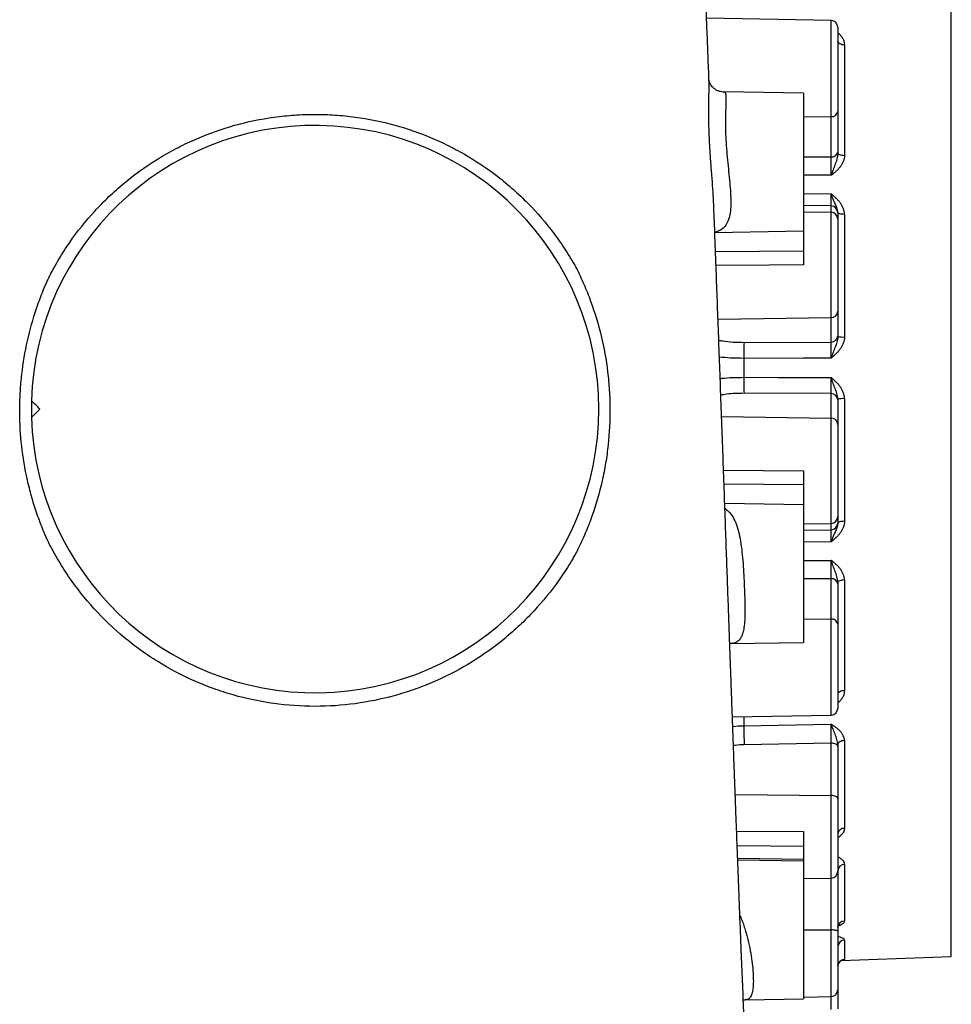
# Model space of a CAD drawing. Header units: millimetres. Extents: x 212 to 2672, y 434 to 2559.
# Tile 10 of 15: x 2093 to 2635, y 939 to 1512. Entities that reach past the tile are written whole.
import ezdxf

# ---------------------------------------------------------------- set-up
doc = ezdxf.new("R2010")
doc.units = ezdxf.units.MM

msp = doc.modelspace()

# ---------------------------------------------------------------- linework, layer by layer
at = {"color": 7, "linetype": 'Continuous', "lineweight": 25}
for p, q in [((2635.21, 966.58), (2635.21, 1651.58)), ((2565.28, 1511.17), (2492.9, 1512.44)), ((2569.21, 1507.17), (2569.21, 1458.24)), ((2573.07, 1496.89), (2573.07, 1432.51)), ((2502.82, 1469.5), (2502.87, 1469.51)), ((2549.21, 1468.79), (2502.87, 1469.6)), ((2549.21, 1468.79), (2549.21, 1388.79)), ((2565.28, 1431.76), (2565.28, 1455.27)), ((2569.21, 1458.24), (2569.21, 1434.73)), ((2565.28, 1399.56), (2565.28, 1403.24)), ((2565.28, 1338.37), (2565.28, 1399.56)), ((2569.21, 1399.26), (2569.21, 1395.58)), ((2573.07, 1398.38), (2573.07, 1327.03)), ((2569.21, 1395.58), (2569.21, 1342.03)), ((2497.68, 1387.89), (2549.21, 1388.79)), ((2549.21, 1388.79), (2549.21, 1377.21)), ((2569.21, 1342.03), (2569.21, 1327.73)), ((2565.28, 1324.08), (2565.28, 1338.37)), ((2514.71, 1323.9), (2565.28, 1324.08)), ((2565.28, 1294.09), (2514.71, 1294.27)), ((2565.28, 1279.8), (2565.28, 1294.09)), ((2569.21, 1290.44), (2569.21, 1276.14)), ((2573.07, 1291.14), (2573.07, 1219.79)), ((2565.28, 1218.61), (2565.28, 1279.8)), ((2569.21, 1276.14), (2569.21, 1222.58)), ((2549.21, 1240.96), (2549.21, 1229.38)), ((2549.21, 1229.38), (2503.46, 1230.18)), ((2549.21, 1229.38), (2549.21, 1149.38)), ((2569.21, 1222.58), (2569.21, 1218.91)), ((2565.28, 1214.93), (2565.28, 1218.61)), ((2565.28, 1162.9), (2565.28, 1186.41)), ((2569.21, 1183.44), (2569.21, 1159.92)), ((2573.07, 1185.66), (2573.07, 1121.28)), ((2569.21, 1159.92), (2569.21, 1111)), ((2506.67, 1148.64), (2549.21, 1149.38)), ((2507.91, 1106), (2565.28, 1107)), ((2565.28, 1090.74), (2514.74, 1089.85)), ((2565.28, 1060.31), (2565.28, 1090.74)), ((2569.21, 1088.74), (2569.21, 1058.31)), ((2573.07, 1092.25), (2573.07, 1041.17)), ((2569.21, 1058.31), (2569.21, 1016.2)), ((2569.21, 1038.04), (2569.21, 1038.04)), ((2549.21, 1030.71), (2549.21, 1023.27)), ((2549.21, 1022.05), (2511.01, 1022.71)), ((2549.21, 1023.27), (2549.21, 1022.05)), ((2549.21, 1022.05), (2549.21, 942.05)), ((2573.07, 1020.07), (2573.07, 987.27)), ((2569.21, 1015.62), (2569.21, 981.24)), ((2549.21, 1011.92), (2565.28, 1012.2)), ((2569.21, 981.24), (2569.21, 947.33)), ((2573.07, 976.18), (2573.07, 964.88)), ((2571.25, 964.35), (2635.21, 966.58)), ((2569.21, 947.33), (2569.21, 936.26)), ((2515.37, 941.46), (2549.21, 942.05)), ((2549.21, 943.05), (2565.28, 943.33))]:
    msp.add_line(p, q, dxfattribs=at)
at = {"color": 1, "linetype": 'Continuous', "lineweight": 25}
for p, q in [((2565.28, 1455.27), (2565.28, 1511.17)), ((2549.21, 1455.06), (2565.28, 1455.27)), ((2549.21, 1431.88), (2565.28, 1431.76)), ((2549.21, 1410.47), (2565.35, 1410.25)), ((2565.28, 1403.24), (2549.21, 1403.46)), ((2549.21, 1399.84), (2565.28, 1399.56)), ((2498.09, 1376.79), (2549.21, 1377.21)), ((2499.56, 1337.33), (2565.28, 1338.37)), ((2501.63, 1280.81), (2565.28, 1279.8)), ((2502.76, 1249.48), (2549.21, 1249.19)), ((2549.21, 1240.96), (2503.05, 1241.34)), ((2549.21, 1218.33), (2565.28, 1218.61)), ((2549.21, 1214.71), (2565.28, 1214.93)), ((2565.35, 1207.92), (2549.21, 1207.7)), ((2549.21, 1196.97), (2565.35, 1197.09)), ((2565.28, 1186.41), (2549.21, 1186.29)), ((2549.21, 1163.11), (2565.28, 1162.9)), ((2565.28, 1107), (2565.28, 1162.9)), ((2509.58, 1060.79), (2565.28, 1060.31)), ((2565.28, 1012.2), (2565.28, 1060.31)), ((2510.38, 1039.47), (2549.21, 1039.31)), ((2549.21, 1030.71), (2510.7, 1030.95)), ((2510.97, 1023.75), (2549.21, 1023.27)), ((2569.21, 1015.62), (2569.18, 1015.72)), ((2565.28, 982.07), (2565.28, 1012.2)), ((2549.21, 982.13), (2565.28, 982.07)), ((2565.28, 943.33), (2565.28, 982.07)), ((2565.28, 935.84), (2565.28, 943.33))]:
    msp.add_line(p, q, dxfattribs=at)
at = {"color": 7, "linetype": 'Continuous', "lineweight": 25, "flags": 128}
for points in [[(2573.07, 1496.89), (2572.31, 1496.94), (2571.58, 1497.07), (2570.92, 1497.28), (2570.33, 1497.55), (2569.86, 1497.88), (2569.5, 1498.25), (2569.29, 1498.65), (2569.21, 1499.06)], [(2573.07, 1432.51), (2572.31, 1432.55), (2571.58, 1432.64), (2570.92, 1432.77), (2570.33, 1432.95), (2569.86, 1433.17), (2569.5, 1433.41), (2569.29, 1433.67), (2569.21, 1433.95)], [(2573.07, 1398.38), (2572.31, 1398.41), (2571.58, 1398.47), (2570.92, 1398.57), (2570.33, 1398.7), (2569.86, 1398.86), (2569.5, 1399.03), (2569.29, 1399.22), (2569.21, 1399.42)], [(2565.35, 1314.78), (2549.22, 1314.73), (2514.53, 1314.61)], [(2514.54, 1303.56), (2534.52, 1303.49), (2565.35, 1303.39)], [(2573.07, 1219.79), (2572.31, 1219.76), (2571.58, 1219.7), (2570.92, 1219.6), (2570.33, 1219.47), (2569.86, 1219.31), (2569.5, 1219.14), (2569.29, 1218.95), (2569.21, 1218.75)], [(2573.07, 1185.66), (2572.31, 1185.62), (2571.58, 1185.53), (2570.92, 1185.4), (2570.33, 1185.22), (2569.86, 1185), (2569.5, 1184.76), (2569.29, 1184.5), (2569.21, 1184.22)], [(2573.07, 1121.28), (2572.31, 1121.23), (2571.58, 1121.1), (2570.92, 1120.89), (2570.33, 1120.62), (2569.86, 1120.29), (2569.5, 1119.92), (2569.29, 1119.52), (2569.21, 1119.11)], [(2514.57, 1100.85), (2534.56, 1101.21), (2565.35, 1101.75)], [(2569.21, 1088.74), (2569.14, 1089.13), (2568.91, 1089.5), (2568.55, 1089.84), (2568.06, 1090.15), (2567.47, 1090.39), (2566.79, 1090.58), (2566.05, 1090.7), (2565.28, 1090.74)], [(2573.07, 1092.25), (2572.31, 1092.19), (2571.58, 1092.04), (2570.92, 1091.8), (2570.33, 1091.48), (2569.86, 1091.11), (2569.5, 1090.68), (2569.29, 1090.22), (2569.21, 1089.74)], [(2569.21, 1058.31), (2569.14, 1058.69), (2568.91, 1059.07), (2568.55, 1059.41), (2568.06, 1059.71), (2567.47, 1059.96), (2566.79, 1060.15), (2566.05, 1060.26), (2565.28, 1060.31)], [(2569.21, 981.24), (2569.14, 981.4), (2568.91, 981.55), (2568.55, 981.7), (2568.06, 981.82), (2567.47, 981.93), (2566.79, 982), (2566.05, 982.05), (2565.28, 982.07)]]:
    msp.add_lwpolyline(points, dxfattribs=at)
at = {"color": 1, "linetype": 'Continuous', "lineweight": 25, "flags": 128}
for points in [[(2565.35, 1421.08), (2549.22, 1421.2), (2549.21, 1421.2)], [(2549.21, 1368.98), (2529.22, 1368.85), (2498.39, 1368.66)]]:
    msp.add_lwpolyline(points, dxfattribs=at)
at = {"color": 7, "linetype": 'Continuous', "lineweight": 25}
for centre, radius, start, end in [((2565.21, 1507.17), 4, 0, 89), ((2565.68, 1458.83), 3.58, 263.6483, 350.547), ((2265.21, 1285.08), 165, 181.7109, 178.2891), ((2565.68, 1435.32), 3.58, 263.6483, 350.547), ((2565.22, 1399.25), 3.99, 0.1541, 89.1606), ((2565.22, 1395.57), 3.99, 0.1541, 89.1606), ((2565.38, 1342.2), 3.83, 268.4683, 357.3547), ((2664.66, 1316.44), 150.14, 177.1506, 180.6983), ((2565.38, 1327.91), 3.83, 268.4683, 357.3547), ((2572.13, 1345.5), 18.49, 260.9147, 272.9139), ((2664.66, 1301.73), 150.14, 179.3017, 182.8494), ((2265.21, 1285.08), 165, 178.2891, 181.7109), ((2565.38, 1290.26), 3.83, 2.6453, 91.5317), ((2572.13, 1272.67), 18.49, 87.0861, 99.0853), ((2565.38, 1275.97), 3.83, 2.6453, 91.5317), ((2565.22, 1222.6), 3.99, 270.8394, 359.8459), ((2565.22, 1218.92), 3.99, 270.8394, 359.8459), ((2565.68, 1182.85), 3.58, 9.453, 96.3517), ((2565.68, 1159.34), 3.58, 9.453, 96.3517), ((2565.21, 1111), 4, 271, 0), ((2810.36, 1100.04), 295.79, 179.8429, 181.9743), ((2572.78, 1037.57), 3.6, 85.4027, 172.2612), ((2572.89, 1016.38), 3.69, 87.1786, 174.7578), ((2565.21, 1016.2), 4, 271, 0), ((2573.07, 983.41), 3.86, 90.0112, 178.0579), ((2573.14, 972.26), 3.93, 90.9762, 179.0336), ((2573.21, 960.89), 4, 91.9594, 179.9629), ((2565.21, 947.33), 4, 271, 0)]:
    msp.add_arc(centre, radius, start, end, dxfattribs=at)
for points, knots in [([(2494.34, 1475.77), (2494.14, 1480.71), (2493.76, 1490.52), (2493.21, 1504.72), (2492.67, 1518.42), (2492.13, 1531.74), (2491.59, 1544.94), (2490.99, 1559.2), (2490.32, 1574.44), (2489.58, 1590.51), (2488.97, 1603.03), (2488.6, 1610.08), (2488.5, 1612.05)], [0, 0, 0, 0, 0.098756, 0.196151, 0.289763, 0.383059, 0.477881, 0.574226, 0.69722, 0.822586, 0.950309, 1, 1, 1, 1]), ([(2502.82, 1469.55), (2502.73, 1469.55), (2502.14, 1469.53), (2500.93, 1469.73), (2499.32, 1470.24), (2497.84, 1471.07), (2496.64, 1472.04), (2495.72, 1473.08), (2495.08, 1474.05), (2494.67, 1474.89), (2494.44, 1475.55), (2494.32, 1475.98), (2494.28, 1476.19), (2494.29, 1476.18), (2494.29, 1476.17)], [0, 0, 0, 0, 0.018192, 0.116635, 0.225629, 0.329902, 0.428482, 0.521665, 0.609664, 0.693564, 0.776187, 0.860937, 0.950981, 1, 1, 1, 1]), ([(2494.34, 1475.56), (2494.34, 1475.62), (2494.34, 1475.7), (2494.33, 1475.76), (2494.33, 1475.77)], [0, 0, 0, 0, 0.7982, 1, 1, 1, 1]), ([(2110.57, 1361.94), (2110.62, 1362.05), (2110.68, 1362.16), (2110.79, 1362.38), (2110.96, 1362.71), (2111.35, 1363.47), (2112.15, 1364.99), (2112.85, 1366.28), (2114.26, 1368.86), (2115.24, 1370.55), (2118.23, 1375.58), (2120.34, 1378.85), (2126.98, 1388.43), (2131.84, 1394.52), (2138.45, 1401.74), (2139.8, 1403.16), (2142.55, 1405.97), (2143.95, 1407.35), (2148.2, 1411.39), (2151.11, 1413.99), (2160.09, 1421.44), (2166.38, 1425.99), (2176.28, 1432.18), (2179.66, 1434.14), (2184.85, 1436.91), (2186.6, 1437.81), (2190.14, 1439.55), (2191.92, 1440.39), (2200.86, 1444.42), (2208.18, 1447.14), (2223.11, 1451.57), (2230.73, 1453.29), (2240.45, 1454.79), (2242.4, 1455.06), (2246.33, 1455.54), (2248.29, 1455.74), (2254.19, 1456.25), (2258.12, 1456.45), (2265.98, 1456.59), (2269.91, 1456.53), (2275.81, 1456.24), (2277.77, 1456.11), (2281.71, 1455.78), (2283.68, 1455.58), (2293.48, 1454.42), (2301.17, 1452.98), (2316.27, 1449.08), (2323.67, 1446.64), (2332.74, 1442.94), (2334.55, 1442.17), (2338.14, 1440.56), (2339.93, 1439.72), (2345.23, 1437.13), (2348.69, 1435.29), (2358.83, 1429.45), (2365.28, 1425.13), (2374.52, 1418), (2377.52, 1415.52), (2381.91, 1411.63), (2383.36, 1410.31), (2386.21, 1407.6), (2387.61, 1406.23), (2394.49, 1399.24), (2399.57, 1393.33), (2406.56, 1383.98), (2408.78, 1380.79), (2411.96, 1375.87), (2413, 1374.21), (2414.51, 1371.69), (2415.25, 1370.43), (2416.1, 1368.94), (2416.52, 1368.19), (2416.73, 1367.81), (2416.84, 1367.62), (2416.88, 1367.54), (2416.91, 1367.49), (2416.93, 1367.46), (2416.94, 1367.43)], [0, 0, 0, 0, 0.000977, 0.000977, 0.001953, 0.003906, 0.007813, 0.015625, 0.015625, 0.03125, 0.03125, 0.0625, 0.0625, 0.125, 0.125, 0.140625, 0.140625, 0.15625, 0.15625, 0.1875, 0.1875, 0.25, 0.25, 0.28125, 0.28125, 0.296875, 0.296875, 0.3125, 0.3125, 0.375, 0.375, 0.4375, 0.4375, 0.453125, 0.453125, 0.46875, 0.46875, 0.5, 0.5, 0.53125, 0.53125, 0.546875, 0.546875, 0.5625, 0.5625, 0.625, 0.625, 0.6875, 0.6875, 0.703125, 0.703125, 0.71875, 0.71875, 0.75, 0.75, 0.8125, 0.8125, 0.84375, 0.84375, 0.859375, 0.859375, 0.875, 0.875, 0.9375, 0.9375, 0.96875, 0.96875, 0.984375, 0.984375, 0.992187, 0.996094, 0.998047, 0.999023, 0.999512, 0.999756, 0.999756, 1, 1, 1, 1]), ([(2569.21, 1433.95), (2569.21, 1433.38), (2569.15, 1432.82), (2568.95, 1431.7), (2568.82, 1431.15), (2568.51, 1430.06), (2568.34, 1429.53), (2567.98, 1428.45), (2567.8, 1427.92), (2567.23, 1426.31), (2566.85, 1425.25), (2566.29, 1423.67), (2566.1, 1423.14), (2565.82, 1422.36), (2565.73, 1422.1), (2565.54, 1421.59), (2565.44, 1421.33), (2565.35, 1421.08)], [0, 0, 0, 0, 0.125, 0.125, 0.25, 0.25, 0.375, 0.375, 0.5, 0.5, 0.75, 0.75, 0.875, 0.875, 0.9375, 0.9375, 1, 1, 1, 1]), ([(2573.07, 1432.51), (2573.07, 1431.92), (2573.01, 1431.34), (2572.78, 1430.21), (2572.61, 1429.65), (2572.29, 1428.83), (2572.17, 1428.55), (2571.9, 1428.02), (2571.76, 1427.76), (2571.32, 1427), (2570.98, 1426.51), (2570.26, 1425.57), (2569.86, 1425.11), (2569.03, 1424.24), (2568.6, 1423.82), (2567.7, 1423.01), (2567.24, 1422.61), (2566.54, 1422.03), (2566.3, 1421.84), (2565.95, 1421.55), (2565.83, 1421.46), (2565.59, 1421.27), (2565.47, 1421.17), (2565.35, 1421.08)], [0, 0, 0, 0, 0.125, 0.125, 0.25, 0.25, 0.3125, 0.3125, 0.375, 0.375, 0.5, 0.5, 0.625, 0.625, 0.75, 0.75, 0.875, 0.875, 0.9375, 0.9375, 0.96875, 0.96875, 1, 1, 1, 1]), ([(2565.35, 1421.08), (2565.35, 1421.54), (2565.35, 1422.02), (2565.35, 1422.98), (2565.35, 1423.47), (2565.35, 1424.44), (2565.35, 1424.92), (2565.34, 1425.89), (2565.34, 1426.37), (2565.33, 1427.31), (2565.33, 1427.77), (2565.32, 1428.44), (2565.32, 1428.66), (2565.32, 1429.1), (2565.32, 1429.31), (2565.3, 1430.35), (2565.29, 1431.1), (2565.28, 1431.76)], [0, 0, 0, 0, 0.125, 0.125, 0.25, 0.25, 0.375, 0.375, 0.5, 0.5, 0.625, 0.625, 0.6875, 0.6875, 0.75, 0.75, 1, 1, 1, 1]), ([(2565.28, 1403.24), (2565.29, 1403.34), (2565.3, 1403.58), (2565.32, 1404.05), (2565.32, 1404.15), (2565.32, 1404.37), (2565.32, 1404.49), (2565.33, 1404.87), (2565.33, 1405.15), (2565.34, 1405.76), (2565.34, 1406.1), (2565.35, 1406.82), (2565.35, 1407.21), (2565.35, 1408.01), (2565.35, 1408.43), (2565.35, 1409.32), (2565.35, 1409.78), (2565.35, 1410.25)], [0, 0, 0, 0, 0.25, 0.25, 0.3125, 0.3125, 0.375, 0.375, 0.5, 0.5, 0.625, 0.625, 0.75, 0.75, 0.875, 0.875, 1, 1, 1, 1]), ([(2573.07, 1398.38), (2573.07, 1399), (2573.01, 1399.59), (2572.78, 1400.77), (2572.61, 1401.35), (2572.29, 1402.2), (2572.17, 1402.49), (2571.9, 1403.04), (2571.76, 1403.3), (2571.32, 1404.1), (2570.98, 1404.6), (2570.26, 1405.58), (2569.86, 1406.05), (2569.03, 1406.96), (2568.6, 1407.4), (2567.7, 1408.24), (2567.24, 1408.65), (2566.54, 1409.26), (2566.3, 1409.46), (2565.95, 1409.75), (2565.83, 1409.85), (2565.59, 1410.05), (2565.47, 1410.15), (2565.35, 1410.25)], [0, 0, 0, 0, 0.125, 0.125, 0.25, 0.25, 0.3125, 0.3125, 0.375, 0.375, 0.5, 0.5, 0.625, 0.625, 0.75, 0.75, 0.875, 0.875, 0.9375, 0.9375, 0.96875, 0.96875, 1, 1, 1, 1]), ([(2569.21, 1399.42), (2569.21, 1399.9), (2569.15, 1400.36), (2568.95, 1401.25), (2568.82, 1401.68), (2568.51, 1402.53), (2568.34, 1402.94), (2567.98, 1403.78), (2567.8, 1404.19), (2567.23, 1405.47), (2566.85, 1406.35), (2566.29, 1407.76), (2566.1, 1408.24), (2565.82, 1408.98), (2565.73, 1409.23), (2565.54, 1409.73), (2565.44, 1409.99), (2565.35, 1410.25)], [0, 0, 0, 0, 0.125, 0.125, 0.25, 0.25, 0.375, 0.375, 0.5, 0.5, 0.75, 0.75, 0.875, 0.875, 0.9375, 0.9375, 1, 1, 1, 1]), ([(2525.69, 754.62), (2525.69, 754.63), (2525.68, 754.66), (2525.65, 754.85), (2525.6, 755.16), (2525.54, 755.55), (2525.48, 755.96), (2525.43, 756.36), (2525.37, 756.8), (2525.29, 757.35), (2525.2, 758.06), (2525.09, 758.91), (2524.98, 759.85), (2524.85, 760.9), (2524.72, 762.02), (2524.58, 763.27), (2524.44, 764.6), (2524.25, 766.36), (2524.02, 768.64), (2523.74, 771.5), (2523.46, 774.62), (2523.16, 777.95), (2522.85, 781.69), (2522.52, 785.72), (2522.19, 789.98), (2521.88, 794.13), (2521.59, 798.29), (2521.19, 804.03), (2520.68, 811.77), (2520.07, 821.64), (2519.45, 832.26), (2518.82, 843.65), (2518.16, 856.23), (2517.46, 870.08), (2516.74, 885.16), (2516, 901.22), (2515.26, 917.9), (2514.53, 934.9), (2513.81, 952.14), (2513.15, 968.42), (2512.54, 983.65), (2511.98, 997.64), (2511.45, 1011.37), (2510.94, 1024.61), (2510.46, 1037.23), (2510.01, 1049.2), (2509.6, 1060.21), (2509.22, 1070.27), (2508.87, 1079.74), (2508.52, 1089.47), (2508.13, 1099.97), (2507.71, 1111.41), (2507.27, 1123.7), (2506.8, 1136.82), (2506.29, 1150.77), (2505.76, 1165.65), (2505.2, 1181.46), (2504.6, 1198.18), (2503.97, 1215.77), (2503.31, 1234.21), (2502.62, 1253.46), (2501.9, 1273.26), (2501.18, 1293.15), (2500.46, 1312.66), (2499.77, 1331.6), (2499.09, 1349.96), (2498.39, 1368.66), (2497.72, 1386.85), (2497.26, 1399), (2497.05, 1404.58)], [0, 0, 0, 0, 0.004064, 0.0093, 0.015567, 0.021802, 0.027052, 0.031382, 0.035259, 0.039776, 0.044959, 0.050809, 0.056736, 0.062177, 0.068863, 0.074679, 0.080671, 0.087258, 0.097696, 0.10875, 0.119852, 0.131003, 0.14197, 0.155024, 0.167056, 0.178073, 0.188562, 0.199258, 0.220888, 0.243317, 0.264543, 0.28685, 0.310224, 0.334648, 0.360108, 0.386233, 0.411925, 0.437107, 0.461781, 0.485949, 0.504927, 0.52361, 0.541591, 0.558548, 0.574487, 0.589414, 0.603333, 0.615211, 0.626286, 0.637793, 0.650339, 0.663921, 0.678537, 0.693765, 0.709969, 0.727147, 0.745297, 0.7644, 0.784398, 0.805275, 0.827027, 0.849645, 0.872312, 0.894397, 0.915911, 0.936866, 0.957271, 0.980393, 1, 1, 1, 1]), ([(2549.21, 1377.21), (2549.21, 1376.71), (2549.21, 1376.16), (2549.21, 1375.24), (2549.21, 1374.92), (2549.21, 1374.24), (2549.21, 1373.9), (2549.21, 1373.19), (2549.21, 1372.83), (2549.21, 1372.09), (2549.21, 1371.7), (2549.21, 1370.55), (2549.21, 1369.77), (2549.21, 1368.98)], [0, 0, 0, 0, 0.25, 0.25, 0.375, 0.375, 0.5, 0.5, 0.625, 0.625, 0.75, 0.75, 1, 1, 1, 1]), ([(2416.94, 1367.43), (2417.75, 1365.85), (2418.53, 1364.25), (2420.05, 1361.03), (2420.79, 1359.4), (2422.92, 1354.51), (2424.24, 1351.22), (2427.89, 1341.26), (2429.93, 1334.5), (2433.23, 1320.76), (2434.49, 1313.79), (2435.57, 1304.93), (2435.76, 1303.15), (2436.08, 1299.6), (2436.22, 1297.83), (2436.56, 1292.51), (2436.68, 1288.97), (2436.75, 1278.37), (2436.39, 1271.33), (2435.26, 1260.78), (2434.78, 1257.27), (2433.9, 1252.01), (2433.59, 1250.26), (2432.9, 1246.75), (2432.53, 1245.01), (2430.56, 1236.32), (2428.59, 1229.51), (2425.04, 1219.48), (2423.75, 1216.17), (2420.98, 1209.61), (2419.5, 1206.37), (2417.9, 1203.16)], [0, 0, 0, 0, 0.03125, 0.03125, 0.0625, 0.0625, 0.125, 0.125, 0.25, 0.25, 0.375, 0.375, 0.40625, 0.40625, 0.4375, 0.4375, 0.5, 0.5, 0.625, 0.625, 0.6875, 0.6875, 0.71875, 0.71875, 0.75, 0.75, 0.875, 0.875, 0.9375, 0.9375, 1, 1, 1, 1]), ([(2109.65, 1208.73), (2109.63, 1208.77), (2109.61, 1208.82), (2109.56, 1208.92), (2109.5, 1209.06), (2109.35, 1209.39), (2109.05, 1210.06), (2108.47, 1211.39), (2107.98, 1212.53), (2107.01, 1214.82), (2106.39, 1216.36), (2104.6, 1220.99), (2103.49, 1224.1), (2101.45, 1230.38), (2100.51, 1233.55), (2099.24, 1238.34), (2098.84, 1239.95), (2098.07, 1243.17), (2097.71, 1244.79), (2096.02, 1252.9), (2095.03, 1259.41), (2093.74, 1272.46), (2093.44, 1279.01), (2093.51, 1288.86), (2093.62, 1292.16), (2093.92, 1297.1), (2094.04, 1298.75), (2094.32, 1302.05), (2094.49, 1303.7), (2095.43, 1311.91), (2096.52, 1318.39), (2099.37, 1331.16), (2101.13, 1337.45), (2104.28, 1346.75), (2105.42, 1349.82), (2107.25, 1354.4), (2107.88, 1355.91), (2108.86, 1358.18), (2109.36, 1359.31), (2109.96, 1360.63), (2110.26, 1361.28), (2110.41, 1361.61), (2110.48, 1361.75), (2110.52, 1361.85), (2110.54, 1361.89), (2110.57, 1361.94)], [0, 0, 0, 0, 0.000977, 0.000977, 0.001953, 0.003906, 0.007812, 0.015625, 0.03125, 0.03125, 0.0625, 0.0625, 0.125, 0.125, 0.1875, 0.1875, 0.21875, 0.21875, 0.25, 0.25, 0.375, 0.375, 0.5, 0.5, 0.5625, 0.5625, 0.59375, 0.59375, 0.625, 0.625, 0.75, 0.75, 0.875, 0.875, 0.9375, 0.9375, 0.96875, 0.96875, 0.984375, 0.992188, 0.996094, 0.998047, 0.999023, 0.999023, 1, 1, 1, 1]), ([(2565.35, 1314.78), (2565.35, 1315.27), (2565.35, 1315.76), (2565.35, 1316.73), (2565.35, 1317.21), (2565.35, 1318.14), (2565.35, 1318.6), (2565.34, 1319.49), (2565.34, 1319.92), (2565.33, 1320.74), (2565.33, 1321.13), (2565.32, 1321.68), (2565.32, 1321.85), (2565.32, 1322.2), (2565.32, 1322.37), (2565.3, 1323.16), (2565.29, 1323.68), (2565.28, 1324.08)], [0, 0, 0, 0, 0.125, 0.125, 0.25, 0.25, 0.375, 0.375, 0.5, 0.5, 0.625, 0.625, 0.6875, 0.6875, 0.75, 0.75, 1, 1, 1, 1]), ([(2569.21, 1327.24), (2569.21, 1326.69), (2569.15, 1326.15), (2568.95, 1325.1), (2568.82, 1324.58), (2568.51, 1323.56), (2568.34, 1323.06), (2567.98, 1322.06), (2567.8, 1321.56), (2567.23, 1320.04), (2566.85, 1319.02), (2566.29, 1317.45), (2566.1, 1316.92), (2565.82, 1316.12), (2565.73, 1315.85), (2565.54, 1315.32), (2565.44, 1315.05), (2565.35, 1314.78)], [0, 0, 0, 0, 0.125, 0.125, 0.25, 0.25, 0.375, 0.375, 0.5, 0.5, 0.75, 0.75, 0.875, 0.875, 0.9375, 0.9375, 1, 1, 1, 1]), ([(2573.07, 1327.03), (2573.07, 1326.4), (2573.01, 1325.78), (2572.78, 1324.56), (2572.61, 1323.96), (2572.29, 1323.08), (2572.17, 1322.79), (2571.9, 1322.22), (2571.76, 1321.94), (2571.32, 1321.13), (2570.98, 1320.6), (2570.26, 1319.59), (2569.86, 1319.11), (2569.03, 1318.17), (2568.6, 1317.72), (2567.7, 1316.85), (2567.24, 1316.42), (2566.54, 1315.8), (2566.3, 1315.59), (2565.95, 1315.29), (2565.83, 1315.19), (2565.59, 1314.98), (2565.47, 1314.88), (2565.35, 1314.78)], [0, 0, 0, 0, 0.125, 0.125, 0.25, 0.25, 0.3125, 0.3125, 0.375, 0.375, 0.5, 0.5, 0.625, 0.625, 0.75, 0.75, 0.875, 0.875, 0.9375, 0.9375, 0.96875, 0.96875, 1, 1, 1, 1]), ([(2565.28, 1294.09), (2565.29, 1294.49), (2565.3, 1295.01), (2565.32, 1295.8), (2565.32, 1295.97), (2565.32, 1296.32), (2565.32, 1296.49), (2565.33, 1297.04), (2565.33, 1297.43), (2565.34, 1298.25), (2565.34, 1298.68), (2565.35, 1299.57), (2565.35, 1300.03), (2565.35, 1300.96), (2565.35, 1301.44), (2565.35, 1302.41), (2565.35, 1302.9), (2565.35, 1303.39)], [0, 0, 0, 0, 0.25, 0.25, 0.3125, 0.3125, 0.375, 0.375, 0.5, 0.5, 0.625, 0.625, 0.75, 0.75, 0.875, 0.875, 1, 1, 1, 1]), ([(2569.21, 1290.93), (2569.21, 1291.48), (2569.15, 1292.02), (2568.95, 1293.07), (2568.82, 1293.59), (2568.51, 1294.61), (2568.34, 1295.11), (2567.98, 1296.11), (2567.8, 1296.61), (2567.23, 1298.13), (2566.85, 1299.15), (2566.29, 1300.72), (2566.1, 1301.25), (2565.82, 1302.05), (2565.73, 1302.32), (2565.54, 1302.85), (2565.44, 1303.12), (2565.35, 1303.39)], [0, 0, 0, 0, 0.125, 0.125, 0.25, 0.25, 0.375, 0.375, 0.5, 0.5, 0.75, 0.75, 0.875, 0.875, 0.9375, 0.9375, 1, 1, 1, 1]), ([(2573.07, 1291.14), (2573.07, 1291.77), (2573.01, 1292.39), (2572.78, 1293.61), (2572.61, 1294.21), (2572.29, 1295.09), (2572.17, 1295.38), (2571.9, 1295.95), (2571.76, 1296.23), (2571.32, 1297.04), (2570.98, 1297.57), (2570.26, 1298.58), (2569.86, 1299.06), (2569.03, 1300), (2568.6, 1300.45), (2567.7, 1301.32), (2567.24, 1301.75), (2566.54, 1302.37), (2566.3, 1302.57), (2565.95, 1302.88), (2565.83, 1302.98), (2565.59, 1303.19), (2565.47, 1303.29), (2565.35, 1303.39)], [0, 0, 0, 0, 0.125, 0.125, 0.25, 0.25, 0.3125, 0.3125, 0.375, 0.375, 0.5, 0.5, 0.625, 0.625, 0.75, 0.75, 0.875, 0.875, 0.9375, 0.9375, 0.96875, 0.96875, 1, 1, 1, 1]), ([(2549.21, 1249.19), (2549.21, 1248.4), (2549.21, 1247.63), (2549.21, 1246.48), (2549.21, 1246.1), (2549.21, 1245.35), (2549.21, 1244.98), (2549.21, 1244.28), (2549.21, 1243.93), (2549.21, 1243.27), (2549.21, 1242.94), (2549.21, 1242.01), (2549.21, 1241.46), (2549.21, 1240.96)], [0, 0, 0, 0, 0.25, 0.25, 0.375, 0.375, 0.5, 0.5, 0.625, 0.625, 0.75, 0.75, 1, 1, 1, 1]), ([(2565.35, 1207.92), (2565.35, 1208.39), (2565.35, 1208.85), (2565.35, 1209.74), (2565.35, 1210.16), (2565.35, 1210.96), (2565.35, 1211.35), (2565.34, 1212.07), (2565.34, 1212.41), (2565.33, 1213.02), (2565.33, 1213.3), (2565.32, 1213.68), (2565.32, 1213.8), (2565.32, 1214.02), (2565.32, 1214.12), (2565.3, 1214.59), (2565.29, 1214.83), (2565.28, 1214.93)], [0, 0, 0, 0, 0.125, 0.125, 0.25, 0.25, 0.375, 0.375, 0.5, 0.5, 0.625, 0.625, 0.6875, 0.6875, 0.75, 0.75, 1, 1, 1, 1]), ([(2573.07, 1219.79), (2573.07, 1219.17), (2573.01, 1218.58), (2572.78, 1217.4), (2572.61, 1216.82), (2572.29, 1215.97), (2572.17, 1215.68), (2571.9, 1215.13), (2571.76, 1214.86), (2571.32, 1214.07), (2570.98, 1213.57), (2570.26, 1212.59), (2569.86, 1212.12), (2569.03, 1211.21), (2568.6, 1210.77), (2567.7, 1209.93), (2567.24, 1209.52), (2566.54, 1208.91), (2566.3, 1208.71), (2565.95, 1208.42), (2565.83, 1208.32), (2565.59, 1208.12), (2565.47, 1208.02), (2565.35, 1207.92)], [0, 0, 0, 0, 0.125, 0.125, 0.25, 0.25, 0.3125, 0.3125, 0.375, 0.375, 0.5, 0.5, 0.625, 0.625, 0.75, 0.75, 0.875, 0.875, 0.9375, 0.9375, 0.96875, 0.96875, 1, 1, 1, 1]), ([(2569.21, 1218.75), (2569.21, 1218.27), (2569.15, 1217.81), (2568.95, 1216.92), (2568.82, 1216.49), (2568.51, 1215.64), (2568.34, 1215.23), (2567.98, 1214.39), (2567.8, 1213.97), (2567.23, 1212.7), (2566.85, 1211.82), (2566.29, 1210.41), (2566.1, 1209.93), (2565.82, 1209.19), (2565.73, 1208.94), (2565.54, 1208.44), (2565.44, 1208.18), (2565.35, 1207.92)], [0, 0, 0, 0, 0.125, 0.125, 0.25, 0.25, 0.375, 0.375, 0.5, 0.5, 0.75, 0.75, 0.875, 0.875, 0.9375, 0.9375, 1, 1, 1, 1]), ([(2265.21, 1112.14), (2257.11, 1112.14), (2249.09, 1112.7), (2233.24, 1114.92), (2225.41, 1116.57), (2215.73, 1119.32), (2213.8, 1119.9), (2209.95, 1121.15), (2208.03, 1121.8), (2202.33, 1123.86), (2198.6, 1125.36), (2187.6, 1130.22), (2180.53, 1133.95), (2170.32, 1140.28), (2166.99, 1142.51), (2162.08, 1146.04), (2160.46, 1147.25), (2157.26, 1149.73), (2155.68, 1151), (2147.93, 1157.45), (2142.15, 1162.99), (2131.4, 1174.81), (2126.42, 1181.1), (2120.74, 1189.43), (2119.63, 1191.13), (2117.46, 1194.55), (2116.41, 1196.28), (2114.37, 1199.78), (2113.38, 1201.54), (2111.95, 1204.22), (2111.24, 1205.56), (2110.44, 1207.14), (2110.04, 1207.93), (2109.87, 1208.27), (2109.76, 1208.5), (2109.7, 1208.62), (2109.65, 1208.73)], [0, 0, 0, 0, 0.125, 0.125, 0.25, 0.25, 0.28125, 0.28125, 0.3125, 0.3125, 0.375, 0.375, 0.5, 0.5, 0.5625, 0.5625, 0.59375, 0.59375, 0.625, 0.625, 0.75, 0.75, 0.875, 0.875, 0.90625, 0.90625, 0.9375, 0.9375, 0.96875, 0.96875, 0.984375, 0.992187, 0.996094, 0.998047, 0.998047, 1, 1, 1, 1]), ([(2417.9, 1203.16), (2417.88, 1203.1), (2417.85, 1203.05), (2417.79, 1202.94), (2417.7, 1202.78), (2417.5, 1202.4), (2417.08, 1201.65), (2416.25, 1200.15), (2415.52, 1198.87), (2414.04, 1196.33), (2413.02, 1194.65), (2409.89, 1189.68), (2407.69, 1186.45), (2400.82, 1177.03), (2395.84, 1171.1), (2387.8, 1162.71), (2385.02, 1160), (2380.7, 1156.07), (2379.24, 1154.78), (2376.26, 1152.25), (2374.74, 1151), (2367.08, 1144.91), (2360.68, 1140.51), (2347.38, 1132.59), (2340.47, 1129.09), (2331.52, 1125.27), (2329.71, 1124.54), (2326.07, 1123.13), (2324.22, 1122.45), (2318.68, 1120.52), (2314.95, 1119.36), (2303.72, 1116.28), (2296.15, 1114.74), (2280.81, 1112.67), (2273.06, 1112.14), (2265.21, 1112.14)], [0, 0, 0, 0, 0.000977, 0.000977, 0.001953, 0.003906, 0.007812, 0.015625, 0.03125, 0.03125, 0.0625, 0.0625, 0.125, 0.125, 0.25, 0.25, 0.3125, 0.3125, 0.34375, 0.34375, 0.375, 0.375, 0.5, 0.5, 0.625, 0.625, 0.65625, 0.65625, 0.6875, 0.6875, 0.75, 0.75, 0.875, 0.875, 1, 1, 1, 1]), ([(2565.28, 1186.41), (2565.29, 1187.07), (2565.3, 1187.82), (2565.32, 1188.86), (2565.32, 1189.07), (2565.32, 1189.51), (2565.32, 1189.73), (2565.33, 1190.4), (2565.33, 1190.86), (2565.34, 1191.8), (2565.34, 1192.28), (2565.35, 1193.25), (2565.35, 1193.73), (2565.35, 1194.7), (2565.35, 1195.19), (2565.35, 1196.15), (2565.35, 1196.63), (2565.35, 1197.09)], [0, 0, 0, 0, 0.25, 0.25, 0.3125, 0.3125, 0.375, 0.375, 0.5, 0.5, 0.625, 0.625, 0.75, 0.75, 0.875, 0.875, 1, 1, 1, 1]), ([(2573.07, 1185.66), (2573.07, 1186.25), (2573.01, 1186.82), (2572.78, 1187.96), (2572.61, 1188.52), (2572.29, 1189.34), (2572.17, 1189.62), (2571.9, 1190.15), (2571.76, 1190.41), (2571.32, 1191.17), (2570.98, 1191.66), (2570.26, 1192.6), (2569.86, 1193.06), (2569.03, 1193.93), (2568.6, 1194.35), (2567.7, 1195.16), (2567.24, 1195.56), (2566.54, 1196.14), (2566.3, 1196.33), (2565.95, 1196.62), (2565.83, 1196.71), (2565.59, 1196.9), (2565.47, 1197), (2565.35, 1197.09)], [0, 0, 0, 0, 0.125, 0.125, 0.25, 0.25, 0.3125, 0.3125, 0.375, 0.375, 0.5, 0.5, 0.625, 0.625, 0.75, 0.75, 0.875, 0.875, 0.9375, 0.9375, 0.96875, 0.96875, 1, 1, 1, 1]), ([(2569.21, 1184.22), (2569.21, 1184.79), (2569.15, 1185.35), (2568.95, 1186.46), (2568.82, 1187.02), (2568.51, 1188.11), (2568.34, 1188.64), (2567.98, 1189.72), (2567.8, 1190.25), (2567.23, 1191.86), (2566.85, 1192.92), (2566.29, 1194.5), (2566.1, 1195.03), (2565.82, 1195.81), (2565.73, 1196.07), (2565.54, 1196.58), (2565.44, 1196.84), (2565.35, 1197.09)], [0, 0, 0, 0, 0.125, 0.125, 0.25, 0.25, 0.375, 0.375, 0.5, 0.5, 0.75, 0.75, 0.875, 0.875, 0.9375, 0.9375, 1, 1, 1, 1]), ([(2565.28, 1090.74), (2565.29, 1091.59), (2565.3, 1092.49), (2565.32, 1093.68), (2565.32, 1093.92), (2565.32, 1094.4), (2565.32, 1094.65), (2565.33, 1095.37), (2565.33, 1095.86), (2565.34, 1096.82), (2565.34, 1097.31), (2565.35, 1098.27), (2565.35, 1098.73), (2565.35, 1099.64), (2565.35, 1100.09), (2565.35, 1100.95), (2565.35, 1101.36), (2565.35, 1101.75)], [0, 0, 0, 0, 0.25, 0.25, 0.3125, 0.3125, 0.375, 0.375, 0.5, 0.5, 0.625, 0.625, 0.75, 0.75, 0.875, 0.875, 1, 1, 1, 1]), ([(2573.07, 1092.25), (2573.07, 1092.74), (2573.01, 1093.22), (2572.78, 1094.17), (2572.61, 1094.64), (2572.29, 1095.32), (2572.17, 1095.55), (2571.9, 1095.99), (2571.76, 1096.2), (2571.32, 1096.84), (2570.98, 1097.24), (2570.26, 1098.03), (2569.86, 1098.41), (2569.03, 1099.13), (2568.6, 1099.48), (2567.7, 1100.16), (2567.24, 1100.48), (2566.54, 1100.96), (2566.3, 1101.12), (2565.95, 1101.36), (2565.83, 1101.44), (2565.59, 1101.6), (2565.47, 1101.68), (2565.35, 1101.75)], [0, 0, 0, 0, 0.125, 0.125, 0.25, 0.25, 0.3125, 0.3125, 0.375, 0.375, 0.5, 0.5, 0.625, 0.625, 0.75, 0.75, 0.875, 0.875, 0.9375, 0.9375, 0.96875, 0.96875, 1, 1, 1, 1]), ([(2569.21, 1089.74), (2569.21, 1090.27), (2569.15, 1090.8), (2568.95, 1091.86), (2568.82, 1092.39), (2568.51, 1093.45), (2568.34, 1093.97), (2567.98, 1095.01), (2567.8, 1095.52), (2567.23, 1097.06), (2566.85, 1098.06), (2566.29, 1099.5), (2566.1, 1099.97), (2565.82, 1100.66), (2565.73, 1100.88), (2565.54, 1101.33), (2565.44, 1101.54), (2565.35, 1101.75)], [0, 0, 0, 0, 0.125, 0.125, 0.25, 0.25, 0.375, 0.375, 0.5, 0.5, 0.75, 0.75, 0.875, 0.875, 0.9375, 0.9375, 1, 1, 1, 1]), ([(2549.21, 1039.31), (2549.21, 1038.53), (2549.21, 1037.75), (2549.21, 1036.59), (2549.21, 1036.2), (2549.21, 1035.43), (2549.21, 1035.05), (2549.21, 1034.31), (2549.21, 1033.95), (2549.21, 1033.24), (2549.21, 1032.89), (2549.21, 1031.88), (2549.21, 1031.27), (2549.21, 1030.71)], [0, 0, 0, 0, 0.25, 0.25, 0.375, 0.375, 0.5, 0.5, 0.625, 0.625, 0.75, 0.75, 1, 1, 1, 1]), ([(2569.25, 983.56), (2569.24, 983.7), (2569.22, 984.12), (2569.44, 984.66), (2569.67, 985.01), (2569.71, 985.04), (2569.72, 985.06)], [0, 0, 0, 0, 0.155644, 0.470873, 0.740873, 1, 1, 1, 1]), ([(2569.22, 960.91), (2569.25, 961.26), (2569.29, 961.94), (2569.68, 962.82), (2570.17, 963.52), (2570.72, 964.03), (2571.24, 964.36), (2571.66, 964.55), (2571.92, 964.64), (2572.05, 964.67), (2572.04, 964.66), (2572.03, 964.66)], [0, 0, 0, 0, 0.165794, 0.317864, 0.453229, 0.574165, 0.679947, 0.770653, 0.85025, 0.936007, 1, 1, 1, 1]), ([(2514.26, 941.38), (2514.47, 941.42), (2514.85, 941.52), (2515.17, 941.5), (2515.32, 941.49)], [0, 0, 0, 0, 0.528582, 1, 1, 1, 1])]:
    msp.add_open_spline(points, degree=3, knots=knots, dxfattribs=at)
at = {"color": 1, "linetype": 'Continuous', "lineweight": 25}
for points, knots in [([(2569.21, 1504.1), (2569.4, 1503.95), (2570.17, 1503.32), (2571.23, 1502.02), (2572.3, 1500.33), (2572.94, 1498.59), (2573.03, 1497.45), (2573.07, 1496.89)], [0, 0, 0, 0, 0.081302, 0.330853, 0.579893, 0.790093, 1, 1, 1, 1]), ([(2497.03, 1404.58), (2497.02, 1405.03), (2496.96, 1407.74), (2496.55, 1413.32), (2495.96, 1421.19), (2495.31, 1429.49), (2494.74, 1437.89), (2494.34, 1446.06), (2494.14, 1453.79), (2494.13, 1460.75), (2494.24, 1466.89), (2494.38, 1471.97), (2494.35, 1474.4), (2494.34, 1475.56)], [0, 0, 0, 0, 0.018524, 0.110116, 0.20665, 0.305552, 0.406261, 0.509494, 0.609068, 0.711088, 0.80863, 0.908589, 1, 1, 1, 1]), ([(2502.87, 1469.51), (2502.95, 1469.53), (2503.49, 1469.68), (2503.91, 1468.91), (2504.21, 1467.05), (2504.16, 1464.04), (2504, 1460.04), (2503.84, 1455.2), (2503.83, 1449.61), (2504.01, 1443.44), (2504.43, 1436.81), (2505.02, 1430), (2505.72, 1423.23), (2506.37, 1416.78), (2506.85, 1410.75), (2507.04, 1405.25), (2506.81, 1400.34), (2506.05, 1396.11), (2504.64, 1392.73), (2502.73, 1390.33), (2500.38, 1388.87), (2498.65, 1388.17), (2497.74, 1388.09), (2497.67, 1388.08)], [0, 0, 0, 0, 0.010634, 0.064538, 0.119063, 0.173604, 0.227884, 0.282162, 0.335983, 0.389801, 0.444657, 0.499519, 0.552886, 0.606252, 0.656785, 0.707302, 0.757646, 0.807975, 0.858895, 0.909835, 0.952963, 0.996286, 1, 1, 1, 1]), ([(2500, 1325.16), (2500.77, 1325.01), (2503.42, 1324.5), (2508.39, 1324.02), (2512.6, 1323.94), (2514.71, 1323.9)], [0, 0, 0, 0, 0.169097, 0.584576, 1, 1, 1, 1]), ([(2514.53, 1314.61), (2511.92, 1314.63), (2507.09, 1314.68), (2502.48, 1315.12), (2500.37, 1315.32)], [0, 0, 0, 0, 0.539612, 1, 1, 1, 1]), ([(2500.82, 1302.9), (2501.15, 1302.94), (2503.48, 1303.21), (2508.08, 1303.48), (2512.38, 1303.54), (2514.54, 1303.56)], [0, 0, 0, 0, 0.074761, 0.537388, 1, 1, 1, 1]), ([(2514.71, 1294.27), (2513, 1294.24), (2509.56, 1294.19), (2504.97, 1293.84), (2502.28, 1293.38), (2501.18, 1293.19)], [0, 0, 0, 0, 0.366524, 0.740377, 1, 1, 1, 1]), ([(2503.56, 1227.37), (2504.53, 1226.57), (2506.53, 1224.94), (2508.93, 1221.26), (2510.81, 1216.7), (2512.17, 1211.28), (2513.15, 1205.23), (2513.83, 1198.7), (2514.33, 1191.92), (2514.71, 1185.08), (2514.99, 1178.41), (2515.18, 1172.09), (2515.21, 1168.21), (2515.16, 1164.59), (2515.03, 1161.21), (2514.58, 1157.25), (2513.85, 1154.28), (2512.92, 1152.11), (2511.65, 1150.37), (2509.87, 1149.21), (2508.12, 1148.65), (2507.01, 1148.7), (2506.7, 1148.71)], [0, 0, 0, 0, 0.05734, 0.116972, 0.176592, 0.236185, 0.295785, 0.355208, 0.414634, 0.47369, 0.532745, 0.590541, 0.648333, 0.64849, 0.704795, 0.76109, 0.802723, 0.844527, 0.886155, 0.933895, 0.981903, 1, 1, 1, 1]), ([(2573.07, 1121.28), (2573.03, 1120.72), (2572.94, 1119.58), (2572.3, 1117.84), (2571.23, 1116.15), (2570.17, 1114.85), (2569.4, 1114.22), (2569.21, 1114.07)], [0, 0, 0, 0, 0.209907, 0.420107, 0.669147, 0.918698, 1, 1, 1, 1]), ([(2514.58, 1106.11), (2514.58, 1106.01), (2514.57, 1104.24), (2514.57, 1102.5), (2514.57, 1100.85)], [0, 0, 0, 0, 0.054892, 1, 1, 1, 1]), ([(2508.12, 1100.37), (2508.12, 1100.37), (2510.22, 1100.76), (2512.4, 1100.81), (2514.57, 1100.85)], [0, 0, 0, 0, 0.002201, 1, 1, 1, 1]), ([(2514.74, 1089.85), (2513.03, 1089.8), (2510.92, 1089.74), (2508.9, 1089.3), (2508.53, 1089.22)], [0, 0, 0, 0, 0.81702, 1, 1, 1, 1]), ([(2573.07, 1041.17), (2573.03, 1040.74), (2572.94, 1039.89), (2572.3, 1038.58), (2571.23, 1037.31), (2570.17, 1036.33), (2569.4, 1035.86), (2569.21, 1035.74)], [0, 0, 0, 0, 0.209907, 0.420107, 0.669147, 0.918698, 1, 1, 1, 1]), ([(2569.21, 1024.73), (2569.4, 1024.63), (2570.17, 1024.23), (2571.23, 1023.39), (2572.3, 1022.3), (2572.94, 1021.18), (2573.03, 1020.44), (2573.07, 1020.07)], [0, 0, 0, 0, 0.081302, 0.330853, 0.579893, 0.790093, 1, 1, 1, 1]), ([(2512.27, 990.48), (2512.43, 990.11), (2513.49, 987.7), (2515.16, 982.99), (2517.02, 976.46), (2518.36, 970.03), (2519.3, 963.93), (2519.7, 960.12), (2519.97, 956.54), (2520.14, 953.17), (2520.04, 948.87), (2519.54, 945.44), (2518.67, 943.18), (2517.42, 941.97), (2516.32, 941.46), (2515.54, 941.51), (2515.32, 941.53)], [0, 0, 0, 0, 0.017108, 0.110126, 0.20163, 0.293126, 0.382093, 0.471057, 0.473455, 0.562278, 0.651095, 0.743096, 0.835087, 0.903802, 0.972844, 1, 1, 1, 1]), ([(2573.07, 987.27), (2573.03, 987.03), (2572.94, 986.55), (2572.3, 985.8), (2571.23, 985.07), (2570.2, 984.52), (2569.47, 984.27), (2569.32, 984.21)], [0, 0, 0, 0, 0.213272, 0.426841, 0.679874, 0.933426, 1, 1, 1, 1]), ([(2569.21, 978.38), (2569.4, 978.34), (2570.17, 978.15), (2571.23, 977.76), (2572.3, 977.24), (2572.94, 976.71), (2573.03, 976.36), (2573.07, 976.18)], [0, 0, 0, 0, 0.081302, 0.330853, 0.579893, 0.790093, 1, 1, 1, 1]), ([(2573.07, 964.88), (2573.02, 964.85), (2572.93, 964.78), (2572.52, 964.7), (2572.12, 964.65), (2572.04, 964.64)], [0, 0, 0, 0, 0.440945, 0.882505, 1, 1, 1, 1])]:
    msp.add_open_spline(points, degree=3, knots=knots, dxfattribs=at)
at = {"color": 7, "linetype": 'Continuous', "lineweight": 25}
for points in [[(2569.21, 1434.73), (2569.21, 1434.48), (2569.21, 1434.22), (2569.21, 1433.95)], [(2569.21, 1399.42), (2569.21, 1399.35), (2569.21, 1399.3), (2569.21, 1399.26)], [(2569.21, 1327.73), (2569.21, 1327.58), (2569.21, 1327.41), (2569.21, 1327.24)], [(2514.53, 1314.61), (2514.53, 1310.92), (2514.54, 1307.24), (2514.54, 1303.56)], [(2105.21, 1285.08), (2103.57, 1286.73), (2101.93, 1288.37), (2100.29, 1290.01)], [(2569.21, 1290.93), (2569.21, 1290.75), (2569.21, 1290.59), (2569.21, 1290.44)], [(2100.29, 1280.16), (2101.93, 1281.8), (2103.57, 1283.44), (2105.21, 1285.08)], [(2569.21, 1218.91), (2569.21, 1218.87), (2569.21, 1218.82), (2569.21, 1218.75)], [(2569.21, 1184.22), (2569.21, 1183.95), (2569.21, 1183.69), (2569.21, 1183.44)], [(2569.21, 1089.74), (2569.21, 1089.4), (2569.21, 1089.07), (2569.21, 1088.74)], [(2569.21, 1016.72), (2569.21, 1016.35), (2569.21, 1015.98), (2569.21, 1015.62)]]:
    msp.add_open_spline(points, degree=3, dxfattribs=at)

doc.saveas('drawing.dxf')
